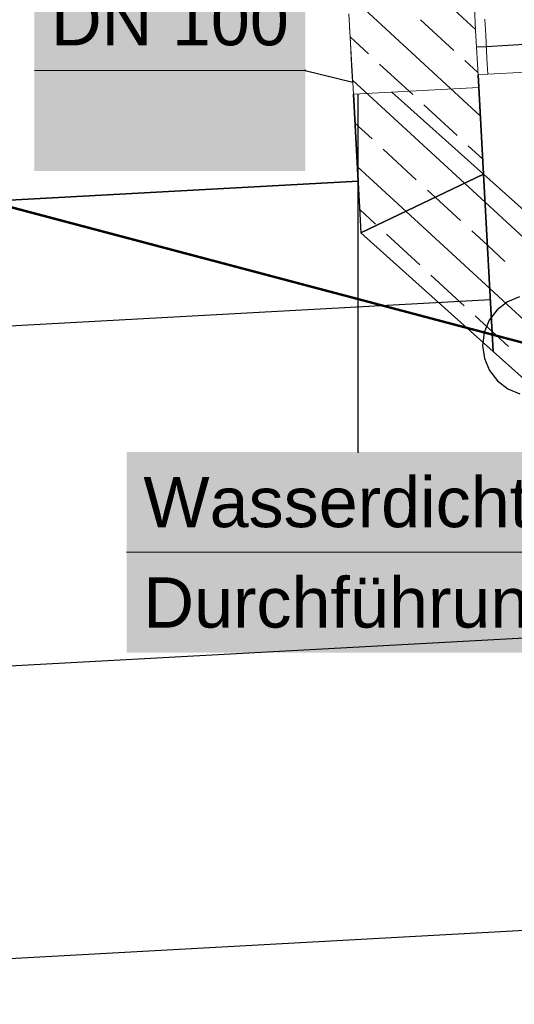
# Model space of a CAD drawing. Extents: x -779 to 790, y -208 to 633.
# Tile 79 of 232: x -148 to -128, y 166 to 205. Entities that reach past the tile are written whole.
import ezdxf
from ezdxf.lldxf.tags import DXFTag

# ---------------------------------------------------------------- set-up
doc = ezdxf.new("R2010")
doc.units = 0
doc.layers.get('0').update_dxf_attribs({"lineweight": 25})
for name, color, linetype, lineweight, true_color in [('01AFU Allgemein Bemaßung-A07F5V4RWF', 7, 'Continuous', 25, 0x848484), ('20 Wasserbecken', 7, 'Continuous', 25, 0x848484), ('20 Zaun innen', 9, 'Continuous', 25, 0x808080), ('ELT Leerrohre', 1, 'Continuous', 35, 0xff0000), ('X_Mass', 150, 'Continuous', 25, 0x007fff)]:
    doc.layers.add(name, color=color, linetype=linetype, lineweight=lineweight, true_color=true_color)
doc.layers.add('02 Raster Gebäude-A07F5V53WF', color=7, linetype='Continuous', lineweight=13)
doc.styles.get("Standard").update_dxf_attribs({"font": 'arial.ttf'})
tags = doc.linetypes.add('Strichlinie eng', pattern=[0.115, 0.075, -0.04]).pattern_tags.tags
tags[6:7] = [DXFTag(74, 4), DXFTag(75, 0), DXFTag(340, '0'), DXFTag(46, 1.0), DXFTag(50, 0.0), DXFTag(44, 0.0), DXFTag(45, 0.0)]
tags[4:5] = [DXFTag(74, 4), DXFTag(75, 0), DXFTag(340, '0'), DXFTag(46, 1.0), DXFTag(50, 0.0), DXFTag(44, 0.0), DXFTag(45, 0.0)]
tags = doc.linetypes.add('STRICHPUNKT2', pattern=[12.7, 6.35, -3.175, 0, -3.175]).pattern_tags.tags
tags[10:11] = [DXFTag(74, 4), DXFTag(75, 0), DXFTag(340, '0'), DXFTag(46, 0.0), DXFTag(50, 0.0), DXFTag(44, 0.0), DXFTag(45, 0.0)]
tags[8:9] = [DXFTag(74, 4), DXFTag(75, 0), DXFTag(340, '0'), DXFTag(46, 0.0), DXFTag(50, 0.0), DXFTag(44, 0.0), DXFTag(45, 0.0)]
tags[6:7] = [DXFTag(74, 4), DXFTag(75, 0), DXFTag(340, '0'), DXFTag(46, 0.0), DXFTag(50, 0.0), DXFTag(44, 0.0), DXFTag(45, 0.0)]
tags[4:5] = [DXFTag(74, 4), DXFTag(75, 0), DXFTag(340, '0'), DXFTag(46, 0.0), DXFTag(50, 0.0), DXFTag(44, 0.0), DXFTag(45, 0.0)]

# ---------------------------------------------------------------- blocks, each defined once
blk = doc.blocks.new('Referenz-A07F5V4VWF', base_point=(-401.415, -176.34))
at = {"color": 0, "linetype": 'ByBlock', "lineweight": -2, "ltscale": 12.5}
for p, q in [((-129.357, 202.651), (-129.14, 198.692)), ((-129.14, 198.692), (-129.357, 202.651)), ((-129.14, 198.692), (-129.357, 202.651)), ((-134.323, 201.879), (-134.134, 198.419)), ((-134.323, 201.879), (-134.02, 196.351)), ((-129.14, 198.692), (-132.79, 201.963)), ((-132.79, 201.963), (-129.14, 198.692)), ((-129.14, 198.692), (-134.02, 196.351)), ((-134.02, 196.351), (-129.14, 198.692)), ((-129.14, 198.692), (-106.666, 178.549)), ((-104.243, 176.378), (-129.14, 198.692)), ((-128.754, 191.631), (-129.14, 198.692)), ((-107.967, 179.716), (-129.14, 198.692)), ((-129.14, 198.692), (-128.754, 191.631)), ((-134.134, 198.419), (-191.432, 195.284)), ((-134.02, 196.351), (-128.754, 191.631)), ((-128.754, 191.631), (-111.305, 175.992))]:
    blk.add_line(p, q, dxfattribs=at)
at = {"layer": '01AFU Allgemein Bemaßung-A07F5V4RWF', "color": 0, "lineweight": -2}
for p, q in [((-123.134, 180.454), (-200.406, 176.225)), ((-122.566, 168.83), (-181.124, 165.626))]:
    blk.add_line(p, q, dxfattribs=at)
at = {"layer": '20 Wasserbecken', "color": 0, "lineweight": -2}
for p, q in [((-129.456, 204.456), (-134.73, 209.32)), ((-129.268, 201.018), (-134.542, 205.881)), ((-130.326, 203.626), (-131.649, 204.846)), ((-133.718, 203.489), (-134.448, 204.162)), ((-129.362, 202.737), (-129.885, 203.219)), ((-131.953, 201.861), (-133.276, 203.082)), ((-129.894, 198.33), (-134.354, 202.443)), ((-129.14, 198.692), (-129.357, 202.651)), ((-134.323, 201.879), (-134.02, 196.351)), ((-130.188, 200.234), (-131.512, 201.455)), ((-133.58, 200.097), (-134.26, 200.723)), ((-131.816, 198.47), (-133.139, 199.69)), ((-129.174, 199.298), (-129.747, 199.827)), ((-132.223, 197.213), (-134.166, 199.004)), ((-104.243, 176.378), (-129.14, 198.692)), ((-129.08, 197.579), (-129.894, 198.33)), ((-131.059, 197.772), (-131.374, 198.063)), ((-130.051, 196.842), (-131.059, 197.772)), ((-133.443, 196.705), (-134.072, 197.285)), ((-108.755, 178.837), (-129.08, 197.579)), ((-128.891, 194.141), (-132.223, 197.213)), ((-134.02, 196.351), (-128.754, 191.631)), ((-131.678, 195.078), (-133.002, 196.298)), ((-128.985, 195.86), (-129.61, 196.436)), ((-128.286, 195.215), (-128.985, 195.86)), ((-129.914, 193.451), (-131.237, 194.671)), ((-110.357, 177.049), (-128.891, 194.141)), ((-128.797, 192.421), (-129.472, 193.044)), ((-128.149, 191.823), (-128.797, 192.421)), ((-128.754, 191.631), (-111.305, 175.992))]:
    blk.add_line(p, q, dxfattribs=at)
at = {"layer": '20 Wasserbecken', "color": 0, "linetype": 'Strichlinie eng', "lineweight": -2, "ltscale": 0.21125}
for p, q in [((-129.357, 202.651), (-129.14, 198.692)), ((-128.867, 193.699), (-129.357, 202.651)), ((-134.134, 198.419), (-134.323, 201.879)), ((-129.14, 198.692), (-104.243, 176.378)), ((-191.432, 195.284), (-134.134, 198.419)), ((-196.152, 190.017), (-128.867, 193.699))]:
    blk.add_line(p, q, dxfattribs=at)
blk = doc.blocks.new('Referenz-A07F5V59WF', base_point=(-759.499, -206.186))
at = {"layer": '02 Raster Gebäude-A07F5V53WF', "color": 0, "linetype": 'Continuous', "ltscale": 117.000008}
blk.add_line((-160.836, 200.776), (-127.176, 191.881), dxfattribs=at)
at = {"layer": '20 Zaun innen', "color": 0, "linetype": 'Continuous', "lineweight": -2, "ltscale": 225.000015}
for p, q in [((-127.177, 191.902), (-160.84, 200.797)), ((-160.831, 200.754), (-127.175, 191.86)), ((-127.7, 193.811), (-128.182, 193.61)), ((-128.182, 193.61), (-128.595, 193.29)), ((-128.595, 193.29), (-128.911, 192.875)), ((-128.911, 192.875), (-129.109, 192.392)), ((-129.109, 192.392), (-129.176, 191.874)), ((-129.176, 191.874), (-129.106, 191.357)), ((-129.106, 191.357), (-128.904, 190.875)), ((-128.904, 190.875), (-128.585, 190.462)), ((-128.585, 190.462), (-128.17, 190.146)), ((-128.17, 190.146), (-127.687, 189.948))]:
    blk.add_line(p, q, dxfattribs=at)

msp = doc.modelspace()

# ---------------------------------------------------------------- linework, layer by layer
at = {"layer": 'ELT Leerrohre', "color": 1, "lineweight": 13, "true_color": 0xff0000}
for p, q in [((-129.505, 205.347), (-129.454, 204.411)), ((-134.498, 205.074), (-134.447, 204.138)), ((-129.052, 204.226), (-129.088, 204.869)), ((-129.052, 204.226), (-129.088, 204.869)), ((-134.47, 204.575), (-134.48, 204.574)), ((-134.444, 203.931), (-134.48, 204.574)), ((-129.454, 204.411), (-129.382, 203.088)), ((-134.447, 204.138), (-134.374, 202.815)), ((-129.003, 203.316), (-129.052, 204.226)), ((-129.003, 203.316), (-129.052, 204.226)), ((-134.395, 203.021), (-134.444, 203.931)), ((-128.967, 202.673), (-129.003, 203.316)), ((-128.967, 202.673), (-129.003, 203.316)), ((-134.359, 202.378), (-134.395, 203.021)), ((-134.374, 202.815), (-134.323, 201.879)), ((-129.382, 203.088), (-129.33, 202.152)), ((-129.358, 202.651), (-128.967, 202.673)), ((-128.967, 202.673), (-127.464, 202.755)), ((-134.359, 202.378), (-134.35, 202.378)), ((-134.323, 201.879), (-129.33, 202.152))]:
    msp.add_line(p, q, dxfattribs=at)
at = {"layer": 'ELT Leerrohre', "color": 1, "linetype": 'STRICHPUNKT2', "lineweight": 25, "ltscale": 0.25, "true_color": 0xff0000}
for p, q in [((-129.027, 203.771), (-129.418, 203.75)), ((-127.524, 203.853), (-129.027, 203.771)), ((-134.41, 203.477), (-134.419, 203.476))]:
    msp.add_line(p, q, dxfattribs=at)
at = {"layer": 'X_Mass', "lineweight": 18}
for p, q in [((-147.03, 202.826), (-136.241, 202.826)), ((-143.353, 183.631), (-124.914, 183.631))]:
    msp.add_line(p, q, dxfattribs=at)
at = {"layer": 'X_Mass'}
for p, q in [((-136.25, 202.829), (-136.251, 202.828)), ((-136.251, 202.828), (-136.251, 202.826)), ((-136.251, 202.826), (-136.251, 202.825)), ((-136.251, 202.825), (-136.25, 202.824)), ((-136.249, 202.831), (-136.25, 202.83)), ((-136.25, 202.83), (-136.25, 202.829)), ((-136.25, 202.824), (-136.25, 202.822)), ((-136.25, 202.822), (-136.249, 202.821)), ((-136.248, 202.833), (-136.249, 202.832)), ((-136.249, 202.832), (-136.249, 202.831)), ((-136.249, 202.821), (-136.249, 202.82)), ((-136.249, 202.82), (-136.248, 202.819)), ((-136.247, 202.834), (-136.248, 202.833)), ((-136.248, 202.819), (-136.247, 202.818)), ((-136.246, 202.835), (-136.247, 202.834)), ((-136.247, 202.818), (-136.246, 202.818)), ((-136.244, 202.835), (-136.246, 202.835)), ((-136.246, 202.818), (-136.244, 202.817)), ((-136.243, 202.836), (-136.244, 202.835)), ((-136.244, 202.817), (-136.243, 202.817)), ((-136.242, 202.836), (-136.243, 202.836)), ((-136.243, 202.817), (-136.242, 202.816)), ((-136.241, 202.836), (-136.242, 202.836)), ((-136.242, 202.816), (-136.241, 202.816)), ((-136.239, 202.836), (-136.241, 202.836)), ((-136.241, 202.826), (-134.349, 202.353)), ((-136.241, 202.816), (-136.239, 202.816)), ((-136.238, 202.836), (-136.239, 202.836)), ((-136.239, 202.816), (-136.238, 202.817)), ((-136.237, 202.835), (-136.238, 202.836)), ((-136.238, 202.817), (-136.237, 202.817)), ((-136.236, 202.835), (-136.237, 202.835)), ((-136.237, 202.817), (-136.236, 202.818)), ((-136.235, 202.834), (-136.236, 202.835)), ((-136.236, 202.818), (-136.235, 202.818)), ((-136.234, 202.833), (-136.235, 202.834)), ((-136.235, 202.818), (-136.234, 202.819)), ((-136.233, 202.832), (-136.234, 202.833)), ((-136.234, 202.819), (-136.233, 202.82)), ((-136.232, 202.831), (-136.233, 202.832)), ((-136.233, 202.82), (-136.232, 202.821)), ((-136.231, 202.83), (-136.232, 202.831)), ((-136.232, 202.821), (-136.231, 202.822)), ((-136.231, 202.829), (-136.231, 202.83)), ((-136.231, 202.828), (-136.231, 202.829)), ((-136.231, 202.826), (-136.231, 202.828)), ((-136.231, 202.825), (-136.231, 202.826)), ((-136.231, 202.824), (-136.231, 202.825)), ((-136.231, 202.822), (-136.231, 202.824)), ((-134.134, 187.631), (-134.134, 201.889)), ((-134.143, 187.633), (-134.144, 187.632)), ((-134.144, 187.632), (-134.144, 187.631)), ((-134.144, 187.631), (-134.144, 187.63)), ((-134.144, 187.63), (-134.143, 187.628)), ((-134.142, 187.636), (-134.143, 187.635)), ((-134.143, 187.635), (-134.143, 187.633)), ((-134.143, 187.628), (-134.143, 187.627)), ((-134.143, 187.627), (-134.142, 187.626)), ((-134.141, 187.638), (-134.142, 187.637)), ((-134.142, 187.637), (-134.142, 187.636)), ((-134.142, 187.626), (-134.142, 187.625)), ((-134.142, 187.625), (-134.141, 187.624)), ((-134.14, 187.639), (-134.141, 187.638)), ((-134.141, 187.624), (-134.14, 187.623)), ((-134.139, 187.64), (-134.14, 187.639)), ((-134.14, 187.623), (-134.139, 187.622)), ((-134.137, 187.64), (-134.139, 187.64)), ((-134.139, 187.622), (-134.137, 187.622)), ((-134.136, 187.641), (-134.137, 187.64)), ((-134.137, 187.622), (-134.136, 187.621)), ((-134.135, 187.641), (-134.136, 187.641)), ((-134.136, 187.621), (-134.135, 187.621)), ((-134.134, 187.641), (-134.135, 187.641)), ((-134.135, 187.621), (-134.134, 187.621)), ((-134.132, 187.641), (-134.134, 187.641)), ((-134.134, 187.621), (-134.132, 187.621)), ((-134.131, 187.641), (-134.132, 187.641)), ((-134.132, 187.621), (-134.131, 187.621)), ((-134.13, 187.64), (-134.131, 187.641)), ((-134.131, 187.621), (-134.13, 187.622)), ((-134.129, 187.64), (-134.13, 187.64)), ((-134.13, 187.622), (-134.129, 187.622)), ((-134.128, 187.639), (-134.129, 187.64)), ((-134.129, 187.622), (-134.128, 187.623)), ((-134.127, 187.638), (-134.128, 187.639)), ((-134.128, 187.623), (-134.127, 187.624)), ((-134.126, 187.637), (-134.127, 187.638)), ((-134.127, 187.624), (-134.126, 187.625)), ((-134.125, 187.636), (-134.126, 187.637)), ((-134.126, 187.625), (-134.125, 187.626)), ((-134.124, 187.635), (-134.125, 187.636)), ((-134.125, 187.626), (-134.124, 187.627)), ((-134.124, 187.633), (-134.124, 187.635)), ((-134.124, 187.632), (-134.124, 187.633)), ((-134.124, 187.631), (-134.124, 187.632)), ((-134.124, 187.63), (-134.124, 187.631)), ((-134.124, 187.628), (-134.124, 187.63)), ((-134.124, 187.627), (-134.124, 187.628))]:
    msp.add_line(p, q, dxfattribs=at)
at = {"layer": 'X_Mass', "color": 7, "true_color": 0xffffff}
for points in [[(-147.03, 198.826), (-136.241, 198.826), (-147.03, 206.826)], [(-136.241, 198.826), (-147.03, 206.826), (-136.241, 206.826)], [(-143.353, 179.631), (-124.914, 179.631), (-143.353, 187.631)], [(-124.914, 179.631), (-143.353, 187.631), (-124.914, 187.631)]]:
    msp.add_solid(points, dxfattribs=at)

# ---------------------------------------------------------------- block references
at = {"color": 8, "lineweight": 25, "ltscale": 1250, "true_color": 0x808080}
msp.add_blockref('Referenz-A07F5V59WF', (-759.499, -206.186), dxfattribs=at)
at = {"color": 8, "lineweight": 25, "ltscale": 12.5, "true_color": 0x808080}
msp.add_blockref('Referenz-A07F5V4VWF', (-401.415, -176.34), dxfattribs=at)

# ---------------------------------------------------------------- texts
at = {"layer": 'X_Mass', "char_height": 2, "attachment_point": 1}
for s, insert in [('{\\fArial;DN 100}', (-146.364, 205.826)), ('{\\fArial;Wasserdichte}', (-142.687, 186.631)), ('{\\fArial;Durchführung}', (-142.687, 182.631))]:
    msp.add_mtext(s, dxfattribs=dict(at, insert=insert))

doc.saveas('drawing.dxf')
